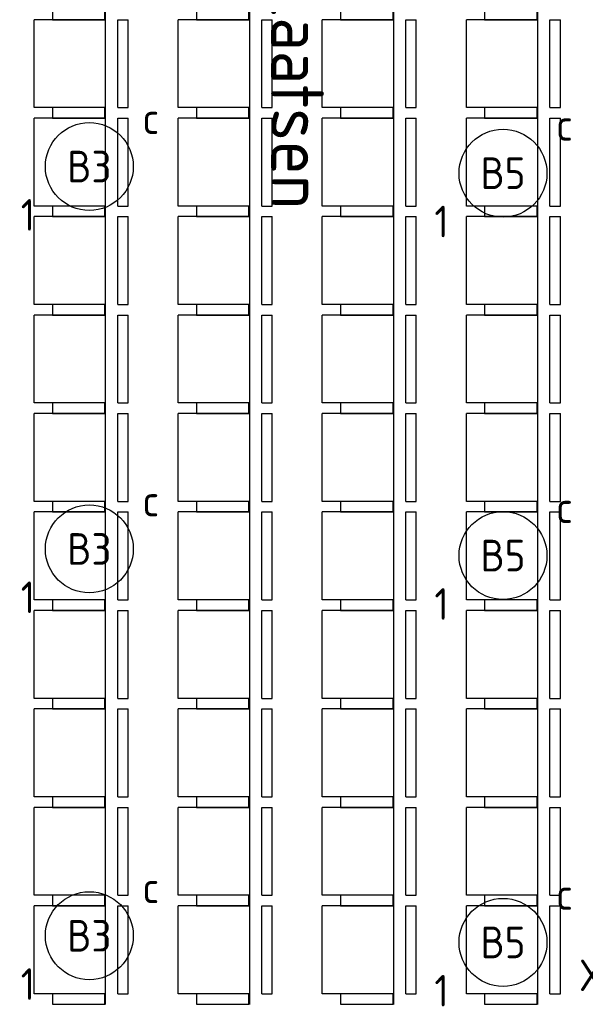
# Model space of a CAD drawing. Header units: millimetres. Extents: x 84333 to 240712, y -2244 to 84291.
# Tile 49 of 87: x 167116 to 170335, y 51851 to 57451. Entities that reach past the tile are written whole.
import ezdxf
from ezdxf.enums import TextEntityAlignment as Align

# ---------------------------------------------------------------- set-up
doc = ezdxf.new("R2010")
doc.units = ezdxf.units.MM
doc.header["$LTSCALE"] = 100
doc.layers.get('0').update_dxf_attribs({"linetype": 'CONTINUOUS'})
for name, color, linetype in [('AFDELING', 4, 'CONTINUOUS'), ('AL32----_BINNENKOZ', 7, 'CONTINUOUS'), ('BL$4----', 7, 'CONTINUOUS'), ('EB63101-_ATTRIB', 2, 'CONTINUOUS'), ('EB63501-_ATTRIB', 2, 'CONTINUOUS'), ('EL63101-_LICHT-ARM', 3, 'CONTINUOUS'), ('EL63501-_NOODVRL-ARM', 3, 'CONTINUOUS'), ('EL6441--_DATACOM', 3, 'CONTINUOUS')]:
    doc.layers.add(name, color=color, linetype=linetype)
doc.styles.add('1_8', font='ISO', dxfattribs={"height": 1.8})
doc.styles.get("Standard").update_dxf_attribs({"font": 'iso.shx'})
doc.styles.add('TECHNIC', font='technic_.ttf')

# ---------------------------------------------------------------- blocks, each defined once
blk = doc.blocks.new('EJ3T01')
at = {"color": 0}
for p, q in [((-1.768, 1.768), (1.768, -1.768)), ((1.768, 1.768), (-1.768, -1.768)), ((-3.25, -1.5), (-3.25, 1.5)), ((3.25, -1.5), (3.25, 1.5)), ((-3.25, 0.525), (-2.444, 0.525)), ((-3.25, 0.175), (-2.494, 0.175)), ((2.444, 0.525), (3.25, 0.525)), ((2.494, 0.175), (3.25, 0.175)), ((-3.25, -0.175), (-2.494, -0.175)), ((-3.25, -0.525), (-2.444, -0.525)), ((2.444, -0.525), (3.25, -0.525)), ((2.494, -0.175), (3.25, -0.175))]:
    blk.add_line(p, q, dxfattribs=at)
at = {"color": 6}
blk.add_lwpolyline([(1.768, -1.768), (1.75, -1.75)], dxfattribs=at)
at = {"color": 0}
for radius in [2.5, 0.85, 0.5]:
    blk.add_circle((0, 0), radius, dxfattribs=at)
at = {"color": 6, "style": '1_8'}
for tag, flags, p in [('A_CODE', 8, (-3.5, 2.75)), ('SCHAK', 8, (3.5, 2.75)), ('GROEP', 8, (-3.5, -2.75)), ('KAST', 9, (3.5, -2.75))]:
    blk.add_attdef(tag, text='', height=1.8, dxfattribs=dict(at, flags=flags)).set_placement(p, align=Align.MIDDLE)
blk = doc.blocks.new('ES3G00')
at = {"color": 0}
blk.add_circle((0, 0), 2.5, dxfattribs=at)
at = {"color": 0, "style": '1_8'}
for tag, flags, p in [('SCHAK', 8, (3.5, 2.75)), ('A_CODE', 8, (0, 0)), ('GROEP', 8, (-3.5, -2.75)), ('KAST', 9, (3.5, -2.75))]:
    blk.add_attdef(tag, text='', height=1.8, dxfattribs=dict(at, flags=flags)).set_placement(p, align=Align.MIDDLE)
blk = doc.blocks.new('A$C13e6995e')
at = {"layer": 'AL32----_BINNENKOZ', "color": 8}
for p, q in [((83269.7, 65455), (83269.7, 54095)), ((84089.7, 65455), (84089.7, 54095)), ((84909.7, 65455), (84909.7, 54095)), ((85729.7, 65455), (85729.7, 54095)), ((82864.6, 59195.6), (82864.6, 59695.6)), ((83269.7, 59695.6), (82864.6, 59695.6)), ((83269.7, 59695.6), (83269.7, 59195.6)), ((83340.4, 59195.6), (83340.4, 59695.6)), ((83340.4, 59695.6), (83399.8, 59695.6)), ((83399.8, 59195.6), (83399.8, 59695.6)), ((83684.6, 59195.6), (83684.6, 59695.6)), ((84089.7, 59695.6), (83684.6, 59695.6)), ((84089.7, 59695.6), (84089.7, 59195.6)), ((84160.4, 59195.6), (84160.4, 59695.6)), ((84160.4, 59695.6), (84219.8, 59695.6)), ((84219.8, 59195.6), (84219.8, 59695.6)), ((84504.6, 59195.6), (84504.6, 59695.6)), ((84909.7, 59695.6), (84504.6, 59695.6)), ((84909.7, 59695.6), (84909.7, 59195.6)), ((84980.4, 59195.6), (84980.4, 59695.6)), ((84980.4, 59695.6), (85039.8, 59695.6)), ((85039.8, 59195.6), (85039.8, 59695.6)), ((85324.6, 59195.6), (85324.6, 59695.6)), ((85729.7, 59695.6), (85324.6, 59695.6)), ((85729.7, 59695.6), (85729.7, 59195.6)), ((85800.4, 59195.6), (85800.4, 59695.6)), ((85800.4, 59695.6), (85859.8, 59695.6)), ((85859.8, 59195.6), (85859.8, 59695.6)), ((83269.7, 59195.6), (82864.6, 59195.6)), ((83340.4, 59195.6), (83399.8, 59195.6)), ((84089.7, 59195.6), (83684.6, 59195.6)), ((84160.4, 59195.6), (84219.8, 59195.6)), ((84909.7, 59195.6), (84504.6, 59195.6)), ((84980.4, 59195.6), (85039.8, 59195.6)), ((85729.7, 59195.6), (85324.6, 59195.6)), ((85800.4, 59195.6), (85859.8, 59195.6)), ((82864.6, 58635.6), (82864.6, 59135.6)), ((83269.7, 59135.6), (82864.6, 59135.6)), ((83269.7, 59135.6), (83269.7, 58635.6)), ((83340.4, 58635.6), (83340.4, 59135.6)), ((83340.4, 59135.6), (83399.8, 59135.6)), ((83399.8, 58635.6), (83399.8, 59135.6)), ((83684.6, 58635.6), (83684.6, 59135.6)), ((84089.7, 59135.6), (83684.6, 59135.6)), ((84089.7, 59135.6), (84089.7, 58635.6)), ((84160.4, 58635.6), (84160.4, 59135.6)), ((84160.4, 59135.6), (84219.8, 59135.6)), ((84219.8, 58635.6), (84219.8, 59135.6)), ((84504.6, 58635.6), (84504.6, 59135.6)), ((84909.7, 59135.6), (84504.6, 59135.6)), ((84909.7, 59135.6), (84909.7, 58635.6)), ((84980.4, 58635.6), (84980.4, 59135.6)), ((84980.4, 59135.6), (85039.8, 59135.6)), ((85039.8, 58635.6), (85039.8, 59135.6)), ((85324.6, 58635.6), (85324.6, 59135.6)), ((85729.7, 59135.6), (85324.6, 59135.6)), ((85729.7, 59135.6), (85729.7, 58635.6)), ((85800.4, 58635.6), (85800.4, 59135.6)), ((85800.4, 59135.6), (85859.8, 59135.6)), ((85859.8, 58635.6), (85859.8, 59135.6)), ((83269.7, 58635.6), (82864.6, 58635.6)), ((83340.4, 58635.6), (83399.8, 58635.6)), ((84089.7, 58635.6), (83684.6, 58635.6)), ((84160.4, 58635.6), (84219.8, 58635.6)), ((84909.7, 58635.6), (84504.6, 58635.6)), ((84980.4, 58635.6), (85039.8, 58635.6)), ((85729.7, 58635.6), (85324.6, 58635.6)), ((85800.4, 58635.6), (85859.8, 58635.6)), ((82864.6, 58075.6), (82864.6, 58575.6)), ((83269.7, 58575.6), (82864.6, 58575.6)), ((83269.7, 58575.6), (83269.7, 58075.6)), ((83340.4, 58075.6), (83340.4, 58575.6)), ((83340.4, 58575.6), (83399.8, 58575.6)), ((83399.8, 58075.6), (83399.8, 58575.6)), ((83684.6, 58075.6), (83684.6, 58575.6)), ((84089.7, 58575.6), (83684.6, 58575.6)), ((84089.7, 58575.6), (84089.7, 58075.6)), ((84160.4, 58075.6), (84160.4, 58575.6)), ((84160.4, 58575.6), (84219.8, 58575.6)), ((84219.8, 58075.6), (84219.8, 58575.6)), ((84504.6, 58075.6), (84504.6, 58575.6)), ((84909.7, 58575.6), (84504.6, 58575.6)), ((84909.7, 58575.6), (84909.7, 58075.6)), ((84980.4, 58075.6), (84980.4, 58575.6)), ((84980.4, 58575.6), (85039.8, 58575.6)), ((85039.8, 58075.6), (85039.8, 58575.6)), ((85324.6, 58075.6), (85324.6, 58575.6)), ((85729.7, 58575.6), (85324.6, 58575.6)), ((85729.7, 58575.6), (85729.7, 58075.6)), ((85800.4, 58075.6), (85800.4, 58575.6)), ((85800.4, 58575.6), (85859.8, 58575.6)), ((85859.8, 58075.6), (85859.8, 58575.6)), ((83269.7, 58075.6), (82864.6, 58075.6)), ((83340.4, 58075.6), (83399.8, 58075.6)), ((84089.7, 58075.6), (83684.6, 58075.6)), ((84160.4, 58075.6), (84219.8, 58075.6)), ((84909.7, 58075.6), (84504.6, 58075.6)), ((84980.4, 58075.6), (85039.8, 58075.6)), ((85729.7, 58075.6), (85324.6, 58075.6)), ((85800.4, 58075.6), (85859.8, 58075.6)), ((82864.6, 57515.6), (82864.6, 58015.6)), ((83269.7, 58015.6), (82864.6, 58015.6)), ((83269.7, 58015.6), (83269.7, 57515.6)), ((83340.4, 57515.6), (83340.4, 58015.6)), ((83340.4, 58015.6), (83399.8, 58015.6)), ((83399.8, 57515.6), (83399.8, 58015.6)), ((83684.6, 57515.6), (83684.6, 58015.6)), ((84089.7, 58015.6), (83684.6, 58015.6)), ((84089.7, 58015.6), (84089.7, 57515.6)), ((84160.4, 57515.6), (84160.4, 58015.6)), ((84160.4, 58015.6), (84219.8, 58015.6)), ((84219.8, 57515.6), (84219.8, 58015.6)), ((84504.6, 57515.6), (84504.6, 58015.6)), ((84909.7, 58015.6), (84504.6, 58015.6)), ((84909.7, 58015.6), (84909.7, 57515.6)), ((84980.4, 57515.6), (84980.4, 58015.6)), ((84980.4, 58015.6), (85039.8, 58015.6)), ((85039.8, 57515.6), (85039.8, 58015.6)), ((85324.6, 57515.6), (85324.6, 58015.6)), ((85729.7, 58015.6), (85324.6, 58015.6)), ((85729.7, 58015.6), (85729.7, 57515.6)), ((85800.4, 57515.6), (85800.4, 58015.6)), ((85800.4, 58015.6), (85859.8, 58015.6)), ((85859.8, 57515.6), (85859.8, 58015.6)), ((83269.7, 57515.6), (82864.6, 57515.6)), ((83340.4, 57515.6), (83399.8, 57515.6)), ((84089.7, 57515.6), (83684.6, 57515.6)), ((84160.4, 57515.6), (84219.8, 57515.6)), ((84909.7, 57515.6), (84504.6, 57515.6)), ((84980.4, 57515.6), (85039.8, 57515.6)), ((85729.7, 57515.6), (85324.6, 57515.6)), ((85800.4, 57515.6), (85859.8, 57515.6)), ((82864.6, 56955.6), (82864.6, 57455.6)), ((83269.7, 57455.6), (82864.6, 57455.6)), ((83269.7, 57455.6), (83269.7, 56955.6)), ((83340.4, 56955.6), (83340.4, 57455.6)), ((83340.4, 57455.6), (83399.8, 57455.6)), ((83399.8, 56955.6), (83399.8, 57455.6)), ((83684.6, 56955.6), (83684.6, 57455.6)), ((84089.7, 57455.6), (83684.6, 57455.6)), ((84089.7, 57455.6), (84089.7, 56955.6)), ((84160.4, 56955.6), (84160.4, 57455.6)), ((84160.4, 57455.6), (84219.8, 57455.6)), ((84219.8, 56955.6), (84219.8, 57455.6)), ((84504.6, 56955.6), (84504.6, 57455.6)), ((84909.7, 57455.6), (84504.6, 57455.6)), ((84909.7, 57455.6), (84909.7, 56955.6)), ((84980.4, 56955.6), (84980.4, 57455.6)), ((84980.4, 57455.6), (85039.8, 57455.6)), ((85039.8, 56955.6), (85039.8, 57455.6)), ((85324.6, 56955.6), (85324.6, 57455.6)), ((85729.7, 57455.6), (85324.6, 57455.6)), ((85729.7, 57455.6), (85729.7, 56955.6)), ((85800.4, 56955.6), (85800.4, 57455.6)), ((85800.4, 57455.6), (85859.8, 57455.6)), ((85859.8, 56955.6), (85859.8, 57455.6)), ((83269.7, 56955.6), (82864.6, 56955.6)), ((83340.4, 56955.6), (83399.8, 56955.6)), ((84089.7, 56955.6), (83684.6, 56955.6)), ((84160.4, 56955.6), (84219.8, 56955.6)), ((84909.7, 56955.6), (84504.6, 56955.6)), ((84980.4, 56955.6), (85039.8, 56955.6)), ((85729.7, 56955.6), (85324.6, 56955.6)), ((85800.4, 56955.6), (85859.8, 56955.6)), ((82864.6, 56395.6), (82864.6, 56895.6)), ((83269.7, 56895.6), (82864.6, 56895.6)), ((83269.7, 56895.6), (83269.7, 56395.6)), ((83340.4, 56395.6), (83340.4, 56895.6)), ((83340.4, 56895.6), (83399.8, 56895.6)), ((83399.8, 56395.6), (83399.8, 56895.6)), ((83684.6, 56395.6), (83684.6, 56895.6)), ((84089.7, 56895.6), (83684.6, 56895.6)), ((84089.7, 56895.6), (84089.7, 56395.6)), ((84160.4, 56395.6), (84160.4, 56895.6)), ((84160.4, 56895.6), (84219.8, 56895.6)), ((84219.8, 56395.6), (84219.8, 56895.6)), ((84504.6, 56395.6), (84504.6, 56895.6)), ((84909.7, 56895.6), (84504.6, 56895.6)), ((84909.7, 56895.6), (84909.7, 56395.6)), ((84980.4, 56395.6), (84980.4, 56895.6)), ((84980.4, 56895.6), (85039.8, 56895.6)), ((85039.8, 56395.6), (85039.8, 56895.6)), ((85324.6, 56395.6), (85324.6, 56895.6)), ((85729.7, 56895.6), (85324.6, 56895.6)), ((85729.7, 56895.6), (85729.7, 56395.6)), ((85800.4, 56395.6), (85800.4, 56895.6)), ((85800.4, 56895.6), (85859.8, 56895.6)), ((85859.8, 56395.6), (85859.8, 56895.6)), ((83269.7, 56395.6), (82864.6, 56395.6)), ((83340.4, 56395.6), (83399.8, 56395.6)), ((84089.7, 56395.6), (83684.6, 56395.6)), ((84160.4, 56395.6), (84219.8, 56395.6)), ((84909.7, 56395.6), (84504.6, 56395.6)), ((84980.4, 56395.6), (85039.8, 56395.6)), ((85729.7, 56395.6), (85324.6, 56395.6)), ((85800.4, 56395.6), (85859.8, 56395.6)), ((82864.6, 55835.6), (82864.6, 56335.6)), ((83269.7, 56335.6), (82864.6, 56335.6)), ((83269.7, 56335.6), (83269.7, 55835.6)), ((83340.4, 55835.6), (83340.4, 56335.6)), ((83340.4, 56335.6), (83399.8, 56335.6)), ((83399.8, 55835.6), (83399.8, 56335.6)), ((83684.6, 55835.6), (83684.6, 56335.6)), ((84089.7, 56335.6), (83684.6, 56335.6)), ((84089.7, 56335.6), (84089.7, 55835.6)), ((84160.4, 55835.6), (84160.4, 56335.6)), ((84160.4, 56335.6), (84219.8, 56335.6)), ((84219.8, 55835.6), (84219.8, 56335.6)), ((84504.6, 55835.6), (84504.6, 56335.6)), ((84909.7, 56335.6), (84504.6, 56335.6)), ((84909.7, 56335.6), (84909.7, 55835.6)), ((84980.4, 55835.6), (84980.4, 56335.6)), ((84980.4, 56335.6), (85039.8, 56335.6)), ((85039.8, 55835.6), (85039.8, 56335.6)), ((85324.6, 55835.6), (85324.6, 56335.6)), ((85729.7, 56335.6), (85324.6, 56335.6)), ((85729.7, 56335.6), (85729.7, 55835.6)), ((85800.4, 55835.6), (85800.4, 56335.6)), ((85800.4, 56335.6), (85859.8, 56335.6)), ((85859.8, 55835.6), (85859.8, 56335.6)), ((83269.7, 55835.6), (82864.6, 55835.6)), ((83340.4, 55835.6), (83399.8, 55835.6)), ((84089.7, 55835.6), (83684.6, 55835.6)), ((84160.4, 55835.6), (84219.8, 55835.6)), ((84909.7, 55835.6), (84504.6, 55835.6)), ((84980.4, 55835.6), (85039.8, 55835.6)), ((85729.7, 55835.6), (85324.6, 55835.6)), ((85800.4, 55835.6), (85859.8, 55835.6)), ((82864.6, 55275.6), (82864.6, 55775.6)), ((83269.7, 55775.6), (82864.6, 55775.6)), ((83269.7, 55775.6), (83269.7, 55275.6)), ((83340.4, 55275.6), (83340.4, 55775.6)), ((83340.4, 55775.6), (83399.8, 55775.6)), ((83399.8, 55275.6), (83399.8, 55775.6)), ((83684.6, 55275.6), (83684.6, 55775.6)), ((84089.7, 55775.6), (83684.6, 55775.6)), ((84089.7, 55775.6), (84089.7, 55275.6)), ((84160.4, 55275.6), (84160.4, 55775.6)), ((84160.4, 55775.6), (84219.8, 55775.6)), ((84219.8, 55275.6), (84219.8, 55775.6)), ((84504.6, 55275.6), (84504.6, 55775.6)), ((84909.7, 55775.6), (84504.6, 55775.6)), ((84909.7, 55775.6), (84909.7, 55275.6)), ((84980.4, 55275.6), (84980.4, 55775.6)), ((84980.4, 55775.6), (85039.8, 55775.6)), ((85039.8, 55275.6), (85039.8, 55775.6)), ((85324.6, 55275.6), (85324.6, 55775.6)), ((85729.7, 55775.6), (85324.6, 55775.6)), ((85729.7, 55775.6), (85729.7, 55275.6)), ((85800.4, 55275.6), (85800.4, 55775.6)), ((85800.4, 55775.6), (85859.8, 55775.6)), ((85859.8, 55275.6), (85859.8, 55775.6)), ((83269.7, 55275.6), (82864.6, 55275.6)), ((83340.4, 55275.6), (83399.8, 55275.6)), ((84089.7, 55275.6), (83684.6, 55275.6)), ((84160.4, 55275.6), (84219.8, 55275.6)), ((84909.7, 55275.6), (84504.6, 55275.6)), ((84980.4, 55275.6), (85039.8, 55275.6)), ((85729.7, 55275.6), (85324.6, 55275.6)), ((85800.4, 55275.6), (85859.8, 55275.6)), ((82864.6, 54715.6), (82864.6, 55215.6)), ((83269.7, 55215.6), (82864.6, 55215.6)), ((83269.7, 55215.6), (83269.7, 54715.6)), ((83340.4, 54715.6), (83340.4, 55215.6)), ((83340.4, 55215.6), (83399.8, 55215.6)), ((83399.8, 54715.6), (83399.8, 55215.6)), ((83684.6, 54715.6), (83684.6, 55215.6)), ((84089.7, 55215.6), (83684.6, 55215.6)), ((84089.7, 55215.6), (84089.7, 54715.6)), ((84160.4, 54715.6), (84160.4, 55215.6)), ((84160.4, 55215.6), (84219.8, 55215.6)), ((84219.8, 54715.6), (84219.8, 55215.6)), ((84504.6, 54715.6), (84504.6, 55215.6)), ((84909.7, 55215.6), (84504.6, 55215.6)), ((84909.7, 55215.6), (84909.7, 54715.6)), ((84980.4, 54715.6), (84980.4, 55215.6)), ((84980.4, 55215.6), (85039.8, 55215.6)), ((85039.8, 54715.6), (85039.8, 55215.6)), ((85324.6, 54715.6), (85324.6, 55215.6)), ((85729.7, 55215.6), (85324.6, 55215.6)), ((85729.7, 55215.6), (85729.7, 54715.6)), ((85800.4, 54715.6), (85800.4, 55215.6)), ((85800.4, 55215.6), (85859.8, 55215.6)), ((85859.8, 54715.6), (85859.8, 55215.6)), ((83269.7, 54715.6), (82864.6, 54715.6)), ((83340.4, 54715.6), (83399.8, 54715.6)), ((84089.7, 54715.6), (83684.6, 54715.6)), ((84160.4, 54715.6), (84219.8, 54715.6)), ((84909.7, 54715.6), (84504.6, 54715.6)), ((84980.4, 54715.6), (85039.8, 54715.6)), ((85729.7, 54715.6), (85324.6, 54715.6)), ((85800.4, 54715.6), (85859.8, 54715.6)), ((82864.6, 54155.6), (82864.6, 54655.6)), ((83269.7, 54655.6), (82864.6, 54655.6)), ((83269.7, 54655.6), (83269.7, 54155.6)), ((83340.4, 54155.6), (83340.4, 54655.6)), ((83340.4, 54655.6), (83399.8, 54655.6)), ((83399.8, 54155.6), (83399.8, 54655.6)), ((83684.6, 54155.6), (83684.6, 54655.6)), ((84089.7, 54655.6), (83684.6, 54655.6)), ((84089.7, 54655.6), (84089.7, 54155.6)), ((84160.4, 54155.6), (84160.4, 54655.6)), ((84160.4, 54655.6), (84219.8, 54655.6)), ((84219.8, 54155.6), (84219.8, 54655.6)), ((84504.6, 54155.6), (84504.6, 54655.6)), ((84909.7, 54655.6), (84504.6, 54655.6)), ((84909.7, 54655.6), (84909.7, 54155.6)), ((84980.4, 54155.6), (84980.4, 54655.6)), ((84980.4, 54655.6), (85039.8, 54655.6)), ((85039.8, 54155.6), (85039.8, 54655.6)), ((85324.6, 54155.6), (85324.6, 54655.6)), ((85729.7, 54655.6), (85324.6, 54655.6)), ((85729.7, 54655.6), (85729.7, 54155.6)), ((85800.4, 54155.6), (85800.4, 54655.6)), ((85800.4, 54655.6), (85859.8, 54655.6)), ((85859.8, 54155.6), (85859.8, 54655.6)), ((83269.7, 54155.6), (82864.6, 54155.6)), ((83340.4, 54155.6), (83399.8, 54155.6)), ((84089.7, 54155.6), (83684.6, 54155.6)), ((84160.4, 54155.6), (84219.8, 54155.6)), ((84909.7, 54155.6), (84504.6, 54155.6)), ((84980.4, 54155.6), (85039.8, 54155.6)), ((85729.7, 54155.6), (85324.6, 54155.6)), ((85800.4, 54155.6), (85859.8, 54155.6))]:
    blk.add_line(p, q, dxfattribs=at)
for points in [[(82968.6, 59695.6), (83267.5, 59695.6), (83267.5, 59755.6), (82968.6, 59755.6)], [(83788.6, 59695.6), (84087.5, 59695.6), (84087.5, 59755.6), (83788.6, 59755.6)], [(84608.6, 59695.6), (84907.5, 59695.6), (84907.5, 59755.6), (84608.6, 59755.6)], [(85428.6, 59695.6), (85727.5, 59695.6), (85727.5, 59755.6), (85428.6, 59755.6)], [(82968.6, 59135.6), (83267.5, 59135.6), (83267.5, 59195.6), (82968.6, 59195.6)], [(82968.6, 59135.6), (83267.5, 59135.6), (83267.5, 59195.6), (82968.6, 59195.6)], [(83788.6, 59135.6), (84087.5, 59135.6), (84087.5, 59195.6), (83788.6, 59195.6)], [(83788.6, 59135.6), (84087.5, 59135.6), (84087.5, 59195.6), (83788.6, 59195.6)], [(84608.6, 59135.6), (84907.5, 59135.6), (84907.5, 59195.6), (84608.6, 59195.6)], [(84608.6, 59135.6), (84907.5, 59135.6), (84907.5, 59195.6), (84608.6, 59195.6)], [(85428.6, 59135.6), (85727.5, 59135.6), (85727.5, 59195.6), (85428.6, 59195.6)], [(85428.6, 59135.6), (85727.5, 59135.6), (85727.5, 59195.6), (85428.6, 59195.6)], [(82968.6, 58575.6), (83267.5, 58575.6), (83267.5, 58635.6), (82968.6, 58635.6)], [(82968.6, 58575.6), (83267.5, 58575.6), (83267.5, 58635.6), (82968.6, 58635.6)], [(83788.6, 58575.6), (84087.5, 58575.6), (84087.5, 58635.6), (83788.6, 58635.6)], [(83788.6, 58575.6), (84087.5, 58575.6), (84087.5, 58635.6), (83788.6, 58635.6)], [(84608.6, 58575.6), (84907.5, 58575.6), (84907.5, 58635.6), (84608.6, 58635.6)], [(84608.6, 58575.6), (84907.5, 58575.6), (84907.5, 58635.6), (84608.6, 58635.6)], [(85428.6, 58575.6), (85727.5, 58575.6), (85727.5, 58635.6), (85428.6, 58635.6)], [(85428.6, 58575.6), (85727.5, 58575.6), (85727.5, 58635.6), (85428.6, 58635.6)], [(82968.6, 58015.6), (83267.5, 58015.6), (83267.5, 58075.6), (82968.6, 58075.6)], [(82968.6, 58015.6), (83267.5, 58015.6), (83267.5, 58075.6), (82968.6, 58075.6)], [(83788.6, 58015.6), (84087.5, 58015.6), (84087.5, 58075.6), (83788.6, 58075.6)], [(83788.6, 58015.6), (84087.5, 58015.6), (84087.5, 58075.6), (83788.6, 58075.6)], [(84608.6, 58015.6), (84907.5, 58015.6), (84907.5, 58075.6), (84608.6, 58075.6)], [(84608.6, 58015.6), (84907.5, 58015.6), (84907.5, 58075.6), (84608.6, 58075.6)], [(85428.6, 58015.6), (85727.5, 58015.6), (85727.5, 58075.6), (85428.6, 58075.6)], [(85428.6, 58015.6), (85727.5, 58015.6), (85727.5, 58075.6), (85428.6, 58075.6)], [(82968.6, 57455.6), (83267.5, 57455.6), (83267.5, 57515.6), (82968.6, 57515.6)], [(82968.6, 57455.6), (83267.5, 57455.6), (83267.5, 57515.6), (82968.6, 57515.6)], [(83788.6, 57455.6), (84087.5, 57455.6), (84087.5, 57515.6), (83788.6, 57515.6)], [(83788.6, 57455.6), (84087.5, 57455.6), (84087.5, 57515.6), (83788.6, 57515.6)], [(84608.6, 57455.6), (84907.5, 57455.6), (84907.5, 57515.6), (84608.6, 57515.6)], [(84608.6, 57455.6), (84907.5, 57455.6), (84907.5, 57515.6), (84608.6, 57515.6)], [(85428.6, 57455.6), (85727.5, 57455.6), (85727.5, 57515.6), (85428.6, 57515.6)], [(85428.6, 57455.6), (85727.5, 57455.6), (85727.5, 57515.6), (85428.6, 57515.6)], [(82968.6, 56895.6), (83267.5, 56895.6), (83267.5, 56955.6), (82968.6, 56955.6)], [(82968.6, 56895.6), (83267.5, 56895.6), (83267.5, 56955.6), (82968.6, 56955.6)], [(83788.6, 56895.6), (84087.5, 56895.6), (84087.5, 56955.6), (83788.6, 56955.6)], [(83788.6, 56895.6), (84087.5, 56895.6), (84087.5, 56955.6), (83788.6, 56955.6)], [(84608.6, 56895.6), (84907.5, 56895.6), (84907.5, 56955.6), (84608.6, 56955.6)], [(84608.6, 56895.6), (84907.5, 56895.6), (84907.5, 56955.6), (84608.6, 56955.6)], [(85428.6, 56895.6), (85727.5, 56895.6), (85727.5, 56955.6), (85428.6, 56955.6)], [(85428.6, 56895.6), (85727.5, 56895.6), (85727.5, 56955.6), (85428.6, 56955.6)], [(82968.6, 56335.6), (83267.5, 56335.6), (83267.5, 56395.6), (82968.6, 56395.6)], [(82968.6, 56335.6), (83267.5, 56335.6), (83267.5, 56395.6), (82968.6, 56395.6)], [(83788.6, 56335.6), (84087.5, 56335.6), (84087.5, 56395.6), (83788.6, 56395.6)], [(83788.6, 56335.6), (84087.5, 56335.6), (84087.5, 56395.6), (83788.6, 56395.6)], [(84608.6, 56335.6), (84907.5, 56335.6), (84907.5, 56395.6), (84608.6, 56395.6)], [(84608.6, 56335.6), (84907.5, 56335.6), (84907.5, 56395.6), (84608.6, 56395.6)], [(85428.6, 56335.6), (85727.5, 56335.6), (85727.5, 56395.6), (85428.6, 56395.6)], [(85428.6, 56335.6), (85727.5, 56335.6), (85727.5, 56395.6), (85428.6, 56395.6)], [(82968.6, 55775.6), (83267.5, 55775.6), (83267.5, 55835.6), (82968.6, 55835.6)], [(82968.6, 55775.6), (83267.5, 55775.6), (83267.5, 55835.6), (82968.6, 55835.6)], [(83788.6, 55775.6), (84087.5, 55775.6), (84087.5, 55835.6), (83788.6, 55835.6)], [(83788.6, 55775.6), (84087.5, 55775.6), (84087.5, 55835.6), (83788.6, 55835.6)], [(84608.6, 55775.6), (84907.5, 55775.6), (84907.5, 55835.6), (84608.6, 55835.6)], [(84608.6, 55775.6), (84907.5, 55775.6), (84907.5, 55835.6), (84608.6, 55835.6)], [(85428.6, 55775.6), (85727.5, 55775.6), (85727.5, 55835.6), (85428.6, 55835.6)], [(85428.6, 55775.6), (85727.5, 55775.6), (85727.5, 55835.6), (85428.6, 55835.6)], [(82968.6, 55215.6), (83267.5, 55215.6), (83267.5, 55275.6), (82968.6, 55275.6)], [(82968.6, 55215.6), (83267.5, 55215.6), (83267.5, 55275.6), (82968.6, 55275.6)], [(83788.6, 55215.6), (84087.5, 55215.6), (84087.5, 55275.6), (83788.6, 55275.6)], [(83788.6, 55215.6), (84087.5, 55215.6), (84087.5, 55275.6), (83788.6, 55275.6)], [(84608.6, 55215.6), (84907.5, 55215.6), (84907.5, 55275.6), (84608.6, 55275.6)], [(84608.6, 55215.6), (84907.5, 55215.6), (84907.5, 55275.6), (84608.6, 55275.6)], [(85428.6, 55215.6), (85727.5, 55215.6), (85727.5, 55275.6), (85428.6, 55275.6)], [(85428.6, 55215.6), (85727.5, 55215.6), (85727.5, 55275.6), (85428.6, 55275.6)], [(82968.6, 54655.6), (83267.5, 54655.6), (83267.5, 54715.6), (82968.6, 54715.6)], [(82968.6, 54655.6), (83267.5, 54655.6), (83267.5, 54715.6), (82968.6, 54715.6)], [(83788.6, 54655.6), (84087.5, 54655.6), (84087.5, 54715.6), (83788.6, 54715.6)], [(83788.6, 54655.6), (84087.5, 54655.6), (84087.5, 54715.6), (83788.6, 54715.6)], [(84608.6, 54655.6), (84907.5, 54655.6), (84907.5, 54715.6), (84608.6, 54715.6)], [(84608.6, 54655.6), (84907.5, 54655.6), (84907.5, 54715.6), (84608.6, 54715.6)], [(85428.6, 54655.6), (85727.5, 54655.6), (85727.5, 54715.6), (85428.6, 54715.6)], [(85428.6, 54655.6), (85727.5, 54655.6), (85727.5, 54715.6), (85428.6, 54715.6)], [(82968.6, 54095.6), (83267.5, 54095.6), (83267.5, 54155.6), (82968.6, 54155.6)], [(83788.6, 54095.6), (84087.5, 54095.6), (84087.5, 54155.6), (83788.6, 54155.6)], [(84608.6, 54095.6), (84907.5, 54095.6), (84907.5, 54155.6), (84608.6, 54155.6)], [(85428.6, 54095.6), (85727.5, 54095.6), (85727.5, 54155.6), (85428.6, 54155.6)]]:
    blk.add_lwpolyline(points, close=True, dxfattribs=at)
at = {"layer": 'AFDELING', "color": 8, "style": 'TECHNIC'}
for p in [(92219.2, 54467.7), (58038, 41625.4), (88107.6, 41443.8)]:
    blk.add_attdef('VIDE', text='', height=500, dxfattribs=at).set_placement(p, align=Align.CENTER)
blk.add_attdef('VIDE', text='', height=500, rotation=90, dxfattribs=at).set_placement((75128.7, 25766.1), align=Align.CENTER)
at = {"layer": 'BL$4----', "color": 8}
blk.add_text('189 zitplaatsen', height=300, rotation=270, dxfattribs=at).set_placement((84213.5, 61129.3))

msp = doc.modelspace()

# ---------------------------------------------------------------- block references
at = {"layer": 'EL63101-_LICHT-ARM'}
ref = msp.add_blockref('ES3G00', (167512.2, 56616.2), dxfattribs=dict(at, xscale=100, yscale=100, zscale=100))
ref.add_attrib('A_CODE', 'B3', dxfattribs={"layer": 'EB63101-_ATTRIB', "color": 1, "height": 180, "style": '1_8', "flags": 8}).set_placement((167512.2, 56616.2), align=Align.MIDDLE)
ref.add_attrib('GROEP', '1', dxfattribs={"layer": 'EB63101-_ATTRIB', "color": 1, "height": 180, "style": '1_8', "flags": 8}).set_placement((167162.2, 56341.2), align=Align.MIDDLE)
ref.add_attrib('SCHAK', 'c', dxfattribs={"layer": 'EB63101-_ATTRIB', "color": 1, "height": 180, "style": '1_8', "flags": 8}).set_placement((167862.2, 56891.2), align=Align.MIDDLE)
ref = msp.add_blockref('ES3G00', (169866.3, 56578.3), dxfattribs=dict(at, xscale=100, yscale=100, zscale=100))
ref.add_attrib('A_CODE', 'B5', dxfattribs={"layer": 'EB63101-_ATTRIB', "color": 1, "height": 180, "style": '1_8', "flags": 8}).set_placement((169866.3, 56578.3), align=Align.MIDDLE)
ref.add_attrib('GROEP', '1', dxfattribs={"layer": 'EB63101-_ATTRIB', "color": 1, "height": 180, "style": '1_8', "flags": 8}).set_placement((169516.3, 56303.3), align=Align.MIDDLE)
ref.add_attrib('SCHAK', 'c', dxfattribs={"layer": 'EB63101-_ATTRIB', "color": 1, "height": 180, "style": '1_8', "flags": 8}).set_placement((170216.3, 56853.3), align=Align.MIDDLE)
ref = msp.add_blockref('ES3G00', (167512.2, 54441.2), dxfattribs=dict(at, xscale=100, yscale=100, zscale=100))
ref.add_attrib('A_CODE', 'B3', dxfattribs={"layer": 'EB63101-_ATTRIB', "color": 1, "height": 180, "style": '1_8', "flags": 8}).set_placement((167512.2, 54441.2), align=Align.MIDDLE)
ref.add_attrib('GROEP', '1', dxfattribs={"layer": 'EB63101-_ATTRIB', "color": 1, "height": 180, "style": '1_8', "flags": 8}).set_placement((167162.2, 54166.2), align=Align.MIDDLE)
ref.add_attrib('SCHAK', 'c', dxfattribs={"layer": 'EB63101-_ATTRIB', "color": 1, "height": 180, "style": '1_8', "flags": 8}).set_placement((167862.2, 54716.2), align=Align.MIDDLE)
ref = msp.add_blockref('ES3G00', (169866.3, 54403.3), dxfattribs=dict(at, xscale=100, yscale=100, zscale=100))
ref.add_attrib('A_CODE', 'B5', dxfattribs={"layer": 'EB63101-_ATTRIB', "color": 1, "height": 180, "style": '1_8', "flags": 8}).set_placement((169866.3, 54403.3), align=Align.MIDDLE)
ref.add_attrib('GROEP', '1', dxfattribs={"layer": 'EB63101-_ATTRIB', "color": 1, "height": 180, "style": '1_8', "flags": 8}).set_placement((169516.3, 54128.3), align=Align.MIDDLE)
ref.add_attrib('SCHAK', 'c', dxfattribs={"layer": 'EB63101-_ATTRIB', "color": 1, "height": 180, "style": '1_8', "flags": 8}).set_placement((170216.3, 54678.3), align=Align.MIDDLE)
ref = msp.add_blockref('ES3G00', (167512.2, 52241.2), dxfattribs=dict(at, xscale=100, yscale=100, zscale=100))
ref.add_attrib('A_CODE', 'B3', dxfattribs={"layer": 'EB63101-_ATTRIB', "color": 1, "height": 180, "style": '1_8', "flags": 8}).set_placement((167512.2, 52241.2), align=Align.MIDDLE)
ref.add_attrib('GROEP', '1', dxfattribs={"layer": 'EB63101-_ATTRIB', "color": 1, "height": 180, "style": '1_8', "flags": 8}).set_placement((167162.2, 51966.2), align=Align.MIDDLE)
ref.add_attrib('SCHAK', 'c', dxfattribs={"layer": 'EB63101-_ATTRIB', "color": 1, "height": 180, "style": '1_8', "flags": 8}).set_placement((167862.2, 52516.2), align=Align.MIDDLE)
ref = msp.add_blockref('ES3G00', (169866.3, 52203.3), dxfattribs=dict(at, xscale=100, yscale=100, zscale=100))
ref.add_attrib('A_CODE', 'B5', dxfattribs={"layer": 'EB63101-_ATTRIB', "color": 1, "height": 180, "style": '1_8', "flags": 8}).set_placement((169866.3, 52203.3), align=Align.MIDDLE)
ref.add_attrib('GROEP', '1', dxfattribs={"layer": 'EB63101-_ATTRIB', "color": 1, "height": 180, "style": '1_8', "flags": 8}).set_placement((169516.3, 51928.3), align=Align.MIDDLE)
ref.add_attrib('SCHAK', 'c', dxfattribs={"layer": 'EB63101-_ATTRIB', "color": 1, "height": 180, "style": '1_8', "flags": 8}).set_placement((170216.3, 52478.3), align=Align.MIDDLE)
at = {"layer": 'EL63501-_NOODVRL-ARM'}
ref = msp.add_blockref('EJ3T01', (170762.2, 51741.2), dxfattribs=dict(at, xscale=100, yscale=100, zscale=100))
ref.add_attrib('A_CODE', 'X1', dxfattribs={"layer": 'EB63501-_ATTRIB', "color": 1, "height": 180, "style": '1_8', "flags": 8}).set_placement((170412.2, 52016.2), align=Align.MIDDLE)
ref.add_attrib('GROEP', 'NVK02-13', dxfattribs={"layer": 'EB63501-_ATTRIB', "color": 1, "height": 180, "style": '1_8', "flags": 8}).set_placement((170788, 51331.8), align=Align.MIDDLE)
at = {"layer": 'EL6441--_DATACOM'}
msp.add_blockref('A$C13e6995e', (84333, -2244.2), dxfattribs=at)

doc.saveas('drawing.dxf')
